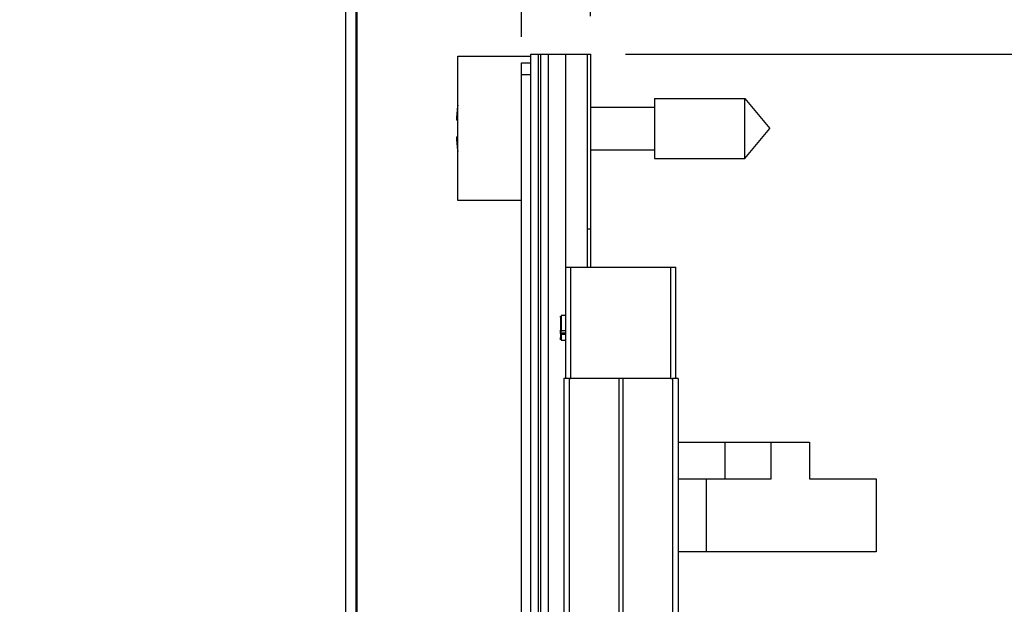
# Model space of a CAD drawing. Header units: inches. Extents: x 0.2 to 16.8, y 0.2 to 10.8.
# Tile 32 of 34: x 8.6 to 10.3, y 7.2 to 8.2. Entities that reach past the tile are written whole.
import ezdxf

# ---------------------------------------------------------------- set-up
doc = ezdxf.new("R2010")
doc.units = ezdxf.units.IN
doc.header["$LTSCALE"] = 0.935
doc.header["$MEASUREMENT"] = 0
doc.layers.get('0').update_dxf_attribs({"linetype": 'CONTINUOUS'})
doc.layers.add('DIMENSIONS', color=7, linetype='CONTINUOUS')
doc.styles.get("Standard").update_dxf_attribs({"font": 'txt', "width": 0.8})
doc.dimstyles.new('DIMSTYLE_1', dxfattribs={"dimtxt": 0.125, "dimasz": 0.18, "dimexe": 0.18, "dimexo": 0.0625, "dimgap": 0.09, "dimtad": 0, "dimtih": 1, "dimtoh": 1, "dimdec": 3, "dimzin": 4, "dimdsep": 46, "dimtxsty": 'STANDARD', "dimblk": '_FILLED', "dimblk1": '_FILLED', "dimblk2": '_FILLED', "dimcen": 0.09, "dimadec": 0, "dimazin": 0, "dimtp": 0.01, "dimtm": 0.01, "dimtfac": 1, "dimtdec": 3, "dimtofl": 0, "dimtmove": 0, "dimatfit": 3, "dimldrblk": '_FILLED', "dimfxl": 1, "dimtolj": 1, "dimtzin": 4, "dimarcsym": 0})
doc.dimstyles.new('DIMSTYLE_2', dxfattribs={"dimtxt": 0.125, "dimasz": 0.18, "dimexe": 0.18, "dimexo": 0.0625, "dimgap": 0.09, "dimtad": 0, "dimtih": 1, "dimtoh": 1, "dimdec": 3, "dimzin": 4, "dimdsep": 46, "dimtxsty": 'STANDARD', "dimblk": '_FILLED', "dimblk1": '_FILLED', "dimblk2": '_FILLED', "dimcen": 0.09, "dimadec": 0, "dimazin": 0, "dimtp": 0.01, "dimtm": 0.01, "dimtfac": 1, "dimtdec": 3, "dimtofl": 0, "dimtmove": 0, "dimatfit": 3, "dimldrblk": '_FILLED', "dimfxl": 1, "dimtolj": 1, "dimtzin": 4, "dimarcsym": 0})

# ---------------------------------------------------------------- blocks, each defined once
blk = doc.blocks.new('_FILLED')
at = {"color": 0, "linetype": 'BYBLOCK'}
blk.add_solid([(0, 0), (-1, 0.1736), (-1, -0.1736)], dxfattribs=at)
blk = doc.blocks.new('*D15')
at = {"layer": 'DIMENSIONS', "color": 2, "linetype": 'CONTINUOUS'}
for p, q in [((9.629, 8.1072), (11.3325, 8.1072)), ((11.2075, 8.1072), (11.2075, 6.0327)), ((11.2075, 3.0403), (11.2075, 5.7827)), ((9.634, 3.0403), (11.3325, 3.0403))]:
    blk.add_line(p, q, dxfattribs=at)
at = {"layer": 'DIMENSIONS', "color": 2, "linetype": 'CONTINUOUS', "xscale": 0.18, "yscale": 0.18, "zscale": 0.18}
for p, rotation in [((11.2075, 8.1072), 90), ((11.2075, 3.0403), 270)]:
    blk.add_blockref('_FILLED', p, dxfattribs=dict(at, rotation=rotation))
at = {"layer": 'DIMENSIONS', "color": 2, "linetype": 'CONTINUOUS', "insert": (11.2075, 5.9702), "char_height": 0.125, "width": 1.325, "attachment_point": 2, "line_spacing_factor": 0.9}
blk.add_mtext('5.067{\\Ftxt.shx;\\W1.000000;\\H0.125000; }[128.7]', dxfattribs=at)
blk = doc.blocks.new('*D16')
at = {"layer": 'DIMENSIONS', "color": 2, "linetype": 'CONTINUOUS'}
for p, q in [((9.3689, 8.5149), (9.3689, 8.7947)), ((9.4581, 8.4622), (9.3689, 8.5149)), ((9.4581, 8.1357), (9.4581, 8.4622))]:
    blk.add_line(p, q, dxfattribs=at)
at = {"layer": 'DIMENSIONS', "color": 2, "linetype": 'CONTINUOUS', "insert": (9.3064, 8.8572), "char_height": 0.125, "width": 1.125, "attachment_point": 1, "rotation": 90, "line_spacing_factor": 0.9}
blk.add_mtext('.113{\\Ftxt.shx;\\W1.000000;\\H0.125000; }[2.88]', dxfattribs=at)
blk = doc.blocks.new('*D17')
at = {"layer": 'DIMENSIONS', "color": 2, "linetype": 'CONTINUOUS'}
blk.add_line((9.1879, 7.1166), (9.1879, 8.7947), dxfattribs=at)
at = {"layer": 'DIMENSIONS', "color": 2, "linetype": 'CONTINUOUS', "insert": (9.1254, 8.8572), "char_height": 0.125, "width": 1.425, "attachment_point": 1, "rotation": 90, "line_spacing_factor": 0.9}
blk.add_mtext('3X .384{\\Ftxt.shx;\\W1.000000;\\H0.125000; }[9.74]', dxfattribs=at)
blk = doc.blocks.new('*D18')
at = {"layer": 'DIMENSIONS', "color": 2, "linetype": 'CONTINUOUS'}
for p, q in [((8.9505, 8.6308), (8.9505, 8.7947)), ((9.186, 8.4795), (8.9505, 8.6308)), ((9.186, 6.9264), (9.186, 8.4795))]:
    blk.add_line(p, q, dxfattribs=at)
at = {"layer": 'DIMENSIONS', "color": 2, "linetype": 'CONTINUOUS', "insert": (8.888, 8.8572), "char_height": 0.125, "width": 1.125, "attachment_point": 1, "rotation": 90, "line_spacing_factor": 0.9}
blk.add_mtext('.386{\\Ftxt.shx;\\W1.000000;\\H0.125000; }[9.79]', dxfattribs=at)
blk = doc.blocks.new('*D19')
at = {"layer": 'DIMENSIONS', "color": 2, "linetype": 'CONTINUOUS'}
for p, q in [((8.7056, 8.6436), (8.7056, 8.7947)), ((9.169, 8.3621), (8.7056, 8.6436)), ((9.169, 5.5542), (9.169, 8.3621))]:
    blk.add_line(p, q, dxfattribs=at)
at = {"layer": 'DIMENSIONS', "color": 2, "linetype": 'CONTINUOUS', "insert": (8.6431, 8.8572), "char_height": 0.125, "width": 1.225, "attachment_point": 1, "rotation": 90, "line_spacing_factor": 0.9}
blk.add_mtext('.403{\\Ftxt.shx;\\W1.000000;\\H0.125000; }[10.22]', dxfattribs=at)
blk = doc.blocks.new('*D20')
at = {"layer": 'DIMENSIONS', "color": 2, "linetype": 'CONTINUOUS'}
blk.add_line((9.5715, 8.1697), (9.5715, 8.7947), dxfattribs=at)
at = {"layer": 'DIMENSIONS', "color": 2, "linetype": 'CONTINUOUS', "insert": (9.509, 8.8572), "char_height": 0.125, "width": 0.825, "attachment_point": 1, "rotation": 90, "line_spacing_factor": 0.9}
blk.add_mtext('.000{\\Ftxt.shx;\\W1.000000;\\H0.125000; }[0]', dxfattribs=at)

msp = doc.modelspace()

# ---------------------------------------------------------------- linework, layer by layer
at = {"color": 7, "linetype": 'CONTINUOUS'}
for p, q in [((9.3531, 7.8667), (9.3531, 8.1037)), ((9.3531, 8.1037), (9.4731, 8.1037)), ((9.4581, 3.0542), (9.4581, 8.0932)), ((9.4581, 8.0932), (9.4731, 8.0932)), ((9.4731, 8.0819), (9.4731, 8.1072)), ((9.4731, 8.1072), (9.5715, 8.1072)), ((9.5015, 8.1072), (9.5015, 3.0403)), ((9.5665, 7.7572), (9.5665, 8.1072)), ((9.5715, 8.1072), (9.5715, 7.7572)), ((9.4733, 8.0732), (9.4731, 8.0819)), ((9.4733, 3.0742), (9.4733, 8.0732)), ((9.6768, 8.0344), (9.6768, 7.936)), ((9.6768, 8.0344), (9.8249, 8.0344)), ((9.8249, 7.936), (9.8249, 8.0344)), ((9.8249, 8.0344), (9.8662, 7.9852)), ((9.5715, 8.0203), (9.6768, 8.0203)), ((9.3531, 7.999), (9.351, 7.999)), ((9.8249, 7.936), (9.8662, 7.9852)), ((9.351, 7.9715), (9.3531, 7.9715)), ((9.5715, 7.9502), (9.6768, 7.9502)), ((9.6768, 7.936), (9.8249, 7.936)), ((9.4581, 7.8667), (9.3531, 7.8667)), ((9.5307, 7.5742), (9.5307, 7.7572)), ((9.5307, 7.7572), (9.7115, 7.7572)), ((9.7115, 7.5742), (9.7115, 7.7572)), ((9.522, 7.6508), (9.522, 7.6536)), ((9.5275, 7.5742), (9.5275, 3.5742)), ((9.5371, 7.5742), (9.5275, 7.5742)), ((9.5365, 7.5742), (9.5376, 7.5742)), ((9.5376, 7.5742), (9.5387, 7.5742)), ((9.7041, 7.5742), (9.5387, 7.5742)), ((9.7035, 7.5742), (9.705, 7.5742)), ((9.705, 7.5742), (9.7066, 7.5742)), ((9.7155, 7.5742), (9.706, 7.5742)), ((9.7155, 7.5742), (9.7155, 3.5742)), ((9.7155, 7.4692), (9.9311, 7.4692)), ((9.7928, 7.4092), (9.7928, 7.4692)), ((9.8681, 7.4092), (9.8681, 7.4692)), ((9.9311, 7.4692), (9.9311, 7.4092)), ((9.7155, 7.4092), (9.8681, 7.4092)), ((9.9311, 7.4092), (10.0411, 7.4092)), ((10.0411, 7.4092), (10.0411, 7.2892)), ((10.0411, 7.2892), (9.7155, 7.2892))]:
    msp.add_line(p, q, dxfattribs=at)
at = {"color": 9, "linetype": 'CONTINUOUS'}
for p, q in [((9.4851, 8.1072), (9.4851, 3.0403)), ((9.4895, 3.0403), (9.4895, 8.1072)), ((9.5307, 7.7572), (9.5307, 8.1072)), ((9.4733, 8.0732), (9.4581, 8.0732)), ((9.5715, 7.8197), (9.5665, 7.8197)), ((9.5387, 7.7572), (9.5387, 7.5742)), ((9.7035, 7.5742), (9.7035, 7.7572)), ((9.5307, 7.6489), (9.522, 7.6489)), ((9.522, 7.6481), (9.5307, 7.6481)), ((9.523, 7.6532), (9.5307, 7.6532)), ((9.5365, 7.5742), (9.5365, 3.5742)), ((9.6184, 3.5742), (9.6184, 7.5742)), ((9.6246, 7.5742), (9.6246, 3.5742)), ((9.7066, 3.5742), (9.7066, 7.5742)), ((9.7618, 7.2892), (9.7618, 7.4092))]:
    msp.add_line(p, q, dxfattribs=at)
at = {"color": 6, "linetype": 'CONTINUOUS'}
for p, q in [((9.522, 7.6751), (9.522, 7.6767)), ((9.523, 7.6778), (9.523, 7.6532)), ((9.5307, 7.6778), (9.523, 7.6778)), ((9.522, 7.6481), (9.522, 7.6508)), ((9.5226, 7.6507), (9.522, 7.6496)), ((9.522, 7.6476), (9.523, 7.6471)), ((9.522, 7.6378), (9.522, 7.6415)), ((9.523, 7.6471), (9.523, 7.637)), ((9.523, 7.6471), (9.5307, 7.6471)), ((9.5307, 7.6368), (9.523, 7.6368))]:
    msp.add_line(p, q, dxfattribs=at)
at = {"color": 2, "linetype": 'CONTINUOUS'}
for p, q in [((9.522, 7.6751), (9.522, 7.6536)), ((9.522, 7.6481), (9.522, 7.6415))]:
    msp.add_line(p, q, dxfattribs=at)
at = {"color": 7, "linetype": 'CONTINUOUS'}
for start, end in [(173.0313, 177.4743), (182.5257, 186.9687)]:
    msp.add_arc((9.6634, 7.9852), 0.3127, start, end, dxfattribs=at)
at = {"color": 6, "linetype": 'CONTINUOUS'}
msp.add_open_spline([(9.523, 7.6532), (9.523, 7.6529), (9.523, 7.6521), (9.5228, 7.6512), (9.5226, 7.6507)], degree=3, knots=[0, 0, 0, 0, 0.267099, 1, 1, 1, 1], dxfattribs=at)

# ---------------------------------------------------------------- dimensions: what is measured, and where the dimension line sits
at = {"layer": 'DIMENSIONS', "color": 2, "linetype": 'CONTINUOUS'}
dim = msp.add_ordinate_dim(feature_location=(9.1879, 7.1166), offset=(0, 1.6781), dtype=1, origin=(9.5715, 8.1072), text='3X <>', dimstyle='DIMSTYLE_1', dxfattribs=at)
dim.commit()
dim.dimension.update_dxf_attribs({"geometry": '*D17', "text_midpoint": (9.1879, 9.5697)})
for feature_location, offset, dtype, origin, picture, middle in [((9.169, 5.5542), (-0.4634, 3.2405), 0, (9.5715, 8.1072), '*D19', (8.7056, 9.4697)), ((9.186, 6.9264), (-0.2355, 1.8684), 0, (9.5715, 8.1072), '*D18', (8.9505, 9.4197)), ((9.4580867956, 8.1357297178), (-0.0891403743, 0.659), 0, (9.5715119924, 8.1072297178), '*D16', (9.3689464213, 9.4197297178)), ((9.5715119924, 8.1697297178), (0, 0.625), 1, (9.5715119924, 8.1072297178), '*D20', (9.5715119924, 9.2697297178))]:
    dim = msp.add_ordinate_dim(feature_location=feature_location, offset=offset, dtype=dtype, origin=origin, dimstyle='DIMSTYLE_1', dxfattribs=at)
    dim.commit()
    dim.dimension.update_dxf_attribs({"geometry": picture, "text_midpoint": middle})
dim = msp.add_linear_dim(base=(11.2075, 8.1072), p1=(9.634, 3.0403), p2=(9.629, 8.1072), angle=90, dimstyle='DIMSTYLE_2', dxfattribs=at)
dim.commit()
dim.dimension.update_dxf_attribs({"geometry": '*D15', "text_midpoint": (11.0575, 5.9077), "dimtype": 160})

doc.saveas('drawing.dxf')
